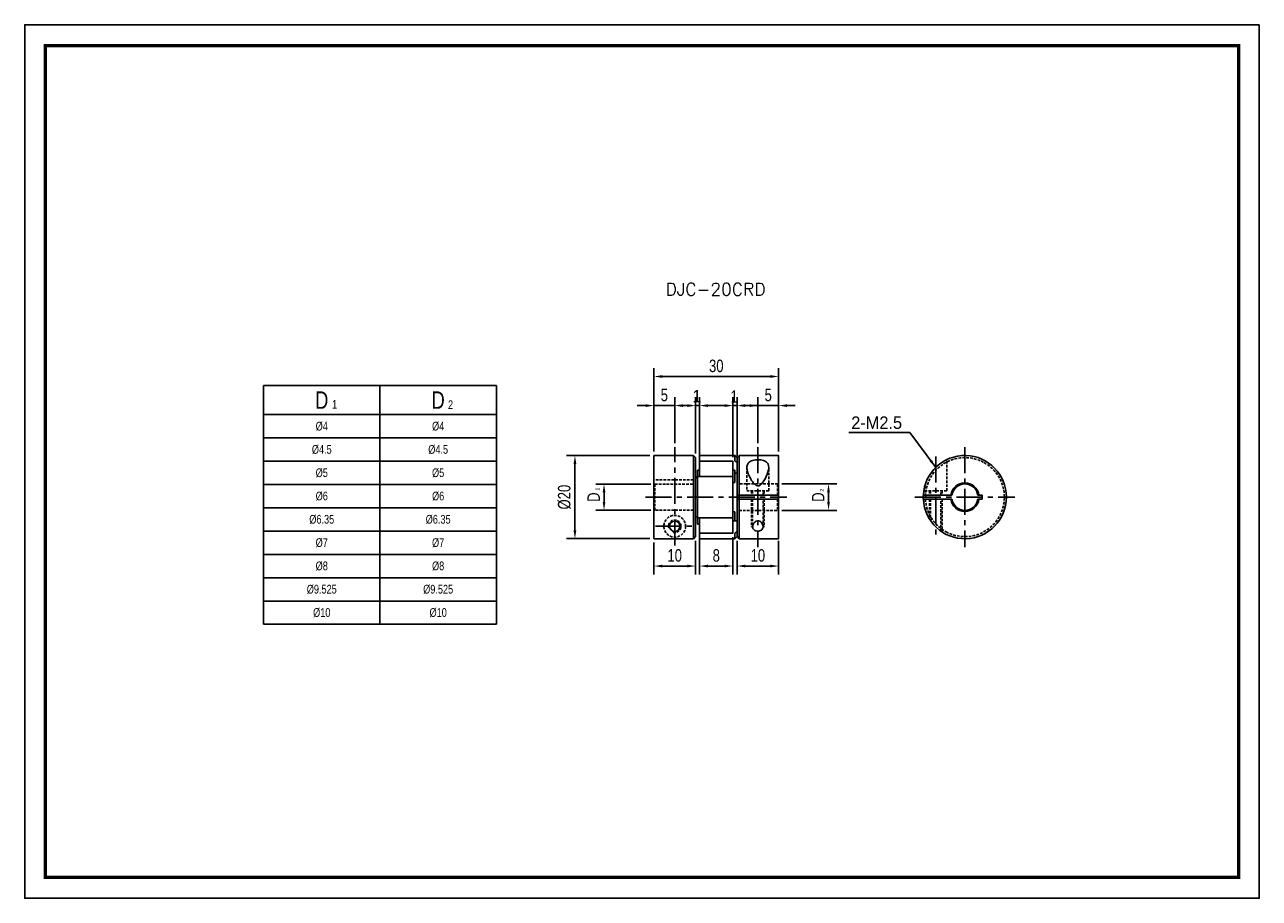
# Model space of a CAD drawing. Header units: millimetres. Extents: x 0 to 297, y 0 to 210.
import ezdxf

# ---------------------------------------------------------------- set-up
doc = ezdxf.new("R2010")
doc.units = ezdxf.units.MM
doc.header["$LTSCALE"] = 5
for name, pattern in [('CENTER', [2, 1.25, -0.25, 0.25, -0.25]), ('DASHED', [0.75, 0.5, -0.25]), ('HIDDEN2', [0.1875, 0.125, -0.0625])]:
    doc.linetypes.add(name, pattern=pattern)
doc.layers.get('0').update_dxf_attribs({"linetype": 'CONTINUOUS'})
doc.layers.get('Defpoints').update_dxf_attribs({"linetype": 'CONTINUOUS'})
for name, color, linetype in [('BM', 2, 'CONTINUOUS'), ('CT', 1, 'CENTER'), ('D', 7, 'CONTINUOUS'), ('DIM', 7, 'CONTINUOUS'), ('HD', 4, 'DASHED')]:
    doc.layers.add(name, color=color, linetype=linetype)
doc.styles.add('H', font='txt.shx')
doc.styles.get("Standard").update_dxf_attribs({"font": 'Gulim.ttf', "width": 0.8, "height": 3})
doc.dimstyles.new('LIM', dxfattribs={"dimtxt": 2, "dimasz": 2, "dimexe": 2, "dimexo": 1, "dimgap": 1, "dimtad": 1, "dimdec": 3, "dimzin": 9, "dimdsep": 46, "dimtxsty": 'Standard', "dimcen": 3, "dimclrd": 1, "dimclre": 1, "dimadec": 0, "dimazin": 0, "dimtfac": 1, "dimtdec": 3, "dimtmove": 0, "dimatfit": 3, "dimfxl": 0, "dimtolj": 1, "dimtzin": 0, "dimarcsym": 0})

# ---------------------------------------------------------------- blocks, each defined once
blk = doc.blocks.new('*D34')
at = {"layer": 'Defpoints', "color": 0}
for p in [(171.37, 86.93), (181.37, 86.93), (181.37, 79.87)]:
    blk.add_point(p, dxfattribs=at)
at = {"layer": 'DIM', "color": 1, "lineweight": -2}
for p, q in [((171.37, 85.93), (171.37, 77.87)), ((181.37, 85.93), (181.37, 77.87)), ((173.37, 79.87), (179.37, 79.87))]:
    blk.add_line(p, q, dxfattribs=at)
at = {"layer": 'DIM', "color": 1}
for points in [[(173.37, 80.2), (173.37, 79.54), (171.37, 79.87)], [(179.37, 80.2), (179.37, 79.54), (181.37, 79.87)]]:
    blk.add_solid(points, dxfattribs=at)
at = {"layer": 'DIM', "color": 0, "insert": (176.37, 82.41), "char_height": 3, "attachment_point": 5}
blk.add_mtext('\\A1;10', dxfattribs=at)
blk = doc.blocks.new('*D35')
at = {"layer": 'Defpoints', "color": 0}
for p in [(181.37, 125.43), (151.37, 106.38), (181.37, 106.38)]:
    blk.add_point(p, dxfattribs=at)
at = {"layer": 'DIM', "color": 1, "lineweight": -2}
for p, q in [((151.37, 107.38), (151.37, 127.43)), ((153.37, 125.43), (179.37, 125.43)), ((181.37, 107.38), (181.37, 127.43))]:
    blk.add_line(p, q, dxfattribs=at)
at = {"layer": 'DIM', "color": 1}
for points in [[(153.37, 125.77), (153.37, 125.1), (151.37, 125.43)], [(179.37, 125.77), (179.37, 125.1), (181.37, 125.43)]]:
    blk.add_solid(points, dxfattribs=at)
at = {"layer": 'DIM', "color": 0, "insert": (166.37, 127.97), "char_height": 3, "attachment_point": 5}
blk.add_mtext('\\A1;30', dxfattribs=at)
blk = doc.blocks.new('*D36')
at = {"layer": 'Defpoints', "color": 0}
for p in [(181.37, 118.43), (176.37, 108.43), (181.37, 106.38)]:
    blk.add_point(p, dxfattribs=at)
at = {"layer": 'DIM', "color": 1, "lineweight": -2}
for p, q in [((176.37, 109.43), (176.37, 120.43)), ((181.37, 107.38), (181.37, 120.43)), ((174.37, 118.43), (172.37, 118.43)), ((176.37, 118.43), (181.37, 118.43)), ((183.37, 118.43), (185.37, 118.43))]:
    blk.add_line(p, q, dxfattribs=at)
at = {"layer": 'DIM', "color": 1}
for points in [[(174.37, 118.77), (174.37, 118.1), (176.37, 118.43)], [(183.37, 118.77), (183.37, 118.1), (181.37, 118.43)]]:
    blk.add_solid(points, dxfattribs=at)
at = {"layer": 'DIM', "color": 0, "insert": (178.87, 120.97), "char_height": 3, "attachment_point": 5}
blk.add_mtext('\\A1;5', dxfattribs=at)
blk = doc.blocks.new('*D37')
at = {"layer": 'Defpoints', "color": 0}
for p in [(156.37, 118.43), (156.37, 108.43), (151.37, 106.38)]:
    blk.add_point(p, dxfattribs=at)
at = {"layer": 'DIM', "color": 1, "lineweight": -2}
for p, q in [((151.37, 107.38), (151.37, 120.43)), ((156.37, 109.43), (156.37, 120.43)), ((149.37, 118.43), (147.37, 118.43)), ((151.37, 118.43), (156.37, 118.43)), ((158.37, 118.43), (160.37, 118.43))]:
    blk.add_line(p, q, dxfattribs=at)
at = {"layer": 'DIM', "color": 1}
for points in [[(149.37, 118.77), (149.37, 118.1), (151.37, 118.43)], [(158.37, 118.77), (158.37, 118.1), (156.37, 118.43)]]:
    blk.add_solid(points, dxfattribs=at)
at = {"layer": 'DIM', "color": 0, "insert": (153.87, 120.97), "char_height": 3, "attachment_point": 5}
blk.add_mtext('\\A1;5', dxfattribs=at)
blk = doc.blocks.new('*D38')
at = {"layer": 'Defpoints', "color": 0}
for p in [(132.37, 106.43), (151.42, 106.43), (151.42, 86.45)]:
    blk.add_point(p, dxfattribs=at)
at = {"layer": 'DIM', "color": 1, "lineweight": -2}
for p, q in [((150.42, 106.43), (130.37, 106.43)), ((132.37, 88.45), (132.37, 104.43)), ((150.42, 86.45), (130.37, 86.45))]:
    blk.add_line(p, q, dxfattribs=at)
at = {"layer": 'DIM', "color": 1}
for points in [[(132.04, 104.43), (132.7, 104.43), (132.37, 106.43)], [(132.04, 88.45), (132.7, 88.45), (132.37, 86.45)]]:
    blk.add_solid(points, dxfattribs=at)
at = {"layer": 'DIM', "color": 0, "insert": (129.83, 96.44), "char_height": 3, "attachment_point": 5, "rotation": 90}
blk.add_mtext('\\A1;%%C20', dxfattribs=at)
blk = doc.blocks.new('*D39')
at = {"layer": 'Defpoints', "color": 0}
for p in [(151.62, 99.57), (139.37, 93.3), (151.62, 93.3)]:
    blk.add_point(p, dxfattribs=at)
at = {"layer": 'DIM', "color": 1, "lineweight": -2}
for p, q in [((150.62, 99.57), (137.37, 99.57)), ((139.37, 97.57), (139.37, 95.3)), ((150.62, 93.3), (137.37, 93.3))]:
    blk.add_line(p, q, dxfattribs=at)
at = {"layer": 'DIM', "color": 1}
for points in [[(139.04, 97.57), (139.7, 97.57), (139.37, 99.57)], [(139.04, 95.3), (139.7, 95.3), (139.37, 93.3)]]:
    blk.add_solid(points, dxfattribs=at)
at = {"layer": 'DIM', "color": 0, "insert": (136.87, 96.43), "char_height": 3, "attachment_point": 5, "rotation": 90}
blk.add_mtext('\\A1;D', dxfattribs=at)
blk = doc.blocks.new('*D40')
at = {"layer": 'Defpoints', "color": 0}
for p in [(162.37, 87.83), (170.37, 87.83), (170.37, 79.87)]:
    blk.add_point(p, dxfattribs=at)
at = {"layer": 'DIM', "color": 1, "lineweight": -2}
for p, q in [((162.37, 86.83), (162.37, 77.87)), ((170.37, 86.83), (170.37, 77.87)), ((164.37, 79.87), (168.37, 79.87))]:
    blk.add_line(p, q, dxfattribs=at)
at = {"layer": 'DIM', "color": 1}
for points in [[(164.37, 80.2), (164.37, 79.54), (162.37, 79.87)], [(168.37, 80.2), (168.37, 79.54), (170.37, 79.87)]]:
    blk.add_solid(points, dxfattribs=at)
at = {"layer": 'DIM', "color": 0, "insert": (166.37, 82.41), "char_height": 3, "attachment_point": 5}
blk.add_mtext('\\A1;8', dxfattribs=at)
blk = doc.blocks.new('*D41')
at = {"layer": 'Defpoints', "color": 0}
for p in [(151.37, 86.5), (161.37, 86.95), (161.37, 79.87)]:
    blk.add_point(p, dxfattribs=at)
at = {"layer": 'DIM', "color": 1, "lineweight": -2}
for p, q in [((151.37, 85.5), (151.37, 77.87)), ((161.37, 85.95), (161.37, 77.87)), ((153.37, 79.87), (159.37, 79.87))]:
    blk.add_line(p, q, dxfattribs=at)
at = {"layer": 'DIM', "color": 1}
for points in [[(153.37, 80.2), (153.37, 79.54), (151.37, 79.87)], [(159.37, 80.2), (159.37, 79.54), (161.37, 79.87)]]:
    blk.add_solid(points, dxfattribs=at)
at = {"layer": 'DIM', "color": 0, "insert": (156.37, 82.41), "char_height": 3, "attachment_point": 5}
blk.add_mtext('\\A1;10', dxfattribs=at)
blk = doc.blocks.new('*D42')
at = {"layer": 'Defpoints', "color": 0}
for p in [(181.12, 99.61), (181.12, 93.26), (193.37, 93.26)]:
    blk.add_point(p, dxfattribs=at)
at = {"layer": 'DIM', "color": 1, "lineweight": -2}
for p, q in [((182.12, 99.61), (195.37, 99.61)), ((193.37, 97.61), (193.37, 95.26)), ((182.12, 93.26), (195.37, 93.26))]:
    blk.add_line(p, q, dxfattribs=at)
at = {"layer": 'DIM', "color": 1}
for points in [[(193.04, 97.61), (193.7, 97.61), (193.37, 99.61)], [(193.04, 95.26), (193.7, 95.26), (193.37, 93.26)]]:
    blk.add_solid(points, dxfattribs=at)
at = {"layer": 'DIM', "color": 0, "insert": (190.87, 96.43), "char_height": 3, "attachment_point": 5, "rotation": 90}
blk.add_mtext('\\A1;D', dxfattribs=at)

msp = doc.modelspace()

# ---------------------------------------------------------------- linework, layer by layer
for p, q in [((57.4629, 123.2647), (57.4629, 65.8647)), ((57.4629, 123.2647), (113.4629, 123.2647)), ((113.4629, 123.2647), (113.4629, 65.8647)), ((57.4629, 65.8647), (113.4629, 65.8647))]:
    msp.add_line(p, q)
at = {"color": 4}
for p, q in [((85.4629, 123.2647), (85.4629, 65.8647)), ((57.4629, 116.2647), (113.4629, 116.2647))]:
    msp.add_line(p, q, dxfattribs=at)
at = {"color": 1}
for p, q in [((57.4629, 110.6647), (113.4629, 110.6647)), ((57.4629, 105.0647), (113.4629, 105.0647)), ((57.4629, 99.4647), (113.4629, 99.4647)), ((57.4629, 93.8647), (113.4629, 93.8647)), ((57.4629, 88.2647), (113.4629, 88.2647)), ((57.4629, 82.6647), (113.4629, 82.6647)), ((57.4629, 77.0647), (113.4629, 77.0647)), ((57.4629, 71.4647), (113.4629, 71.4647))]:
    msp.add_line(p, q, dxfattribs=at)
msp.add_lwpolyline([(297, 210), (0, 210), (0, 0), (297, 0)], close=True)
msp.add_lwpolyline([(292, 205, 0.8, 0.8, 0), (5, 205, 0.8, 0.8, 0), (5, 5, 0.8, 0.8, 0), (292, 5, 0.8, 0.8, 0)], format="xyseb", close=True)
at = {"layer": 'BM', "linetype": 'Continuous'}
for p, q in [((151.3705, 106.3831), (151.3705, 86.4957)), ((160.8705, 106.4331), (151.4205, 106.4331)), ((160.8705, 106.4331), (160.8705, 86.4456)), ((161.3705, 105.9331), (160.8705, 106.4331)), ((161.3705, 100.9456), (161.3705, 105.9331)), ((162.3705, 105.0682), (162.3705, 106.3831)), ((162.3705, 105.0498), (162.3705, 105.0682)), ((162.3705, 105.0498), (162.3705, 105.0356)), ((162.3705, 101.4331), (162.3705, 105.0356)), ((170.8705, 106.4331), (162.4205, 106.4331)), ((170.3205, 105.0856), (162.4205, 105.0856)), ((170.3705, 105.0356), (170.3705, 101.4331)), ((170.8705, 106.4331), (170.8705, 105.1364)), ((171.3705, 105.9331), (170.8705, 106.4331)), ((171.3705, 104.793), (170.9454, 105.0498)), ((171.8705, 106.4331), (171.3705, 105.9331)), ((171.3705, 105.9331), (171.3705, 104.793)), ((171.3705, 96.9331), (171.3705, 104.793)), ((181.3205, 106.4331), (171.8705, 106.4331)), ((171.8705, 106.4331), (171.8705, 96.9331)), ((181.3705, 96.9331), (181.3705, 106.3831)), ((161.3705, 100.9456), (161.7956, 101.3585)), ((161.8705, 101.4331), (161.8034, 101.3677)), ((170.3205, 101.3831), (161.8447, 101.3831)), ((161.8705, 101.3831), (161.8705, 102.9331)), ((162.3705, 102.9331), (161.8705, 102.9331)), ((161.8705, 101.3577), (161.8705, 91.5085)), ((162.3705, 101.3831), (162.3705, 101.4331)), ((170.8705, 102.9331), (170.3705, 102.9331)), ((170.3705, 101.4331), (170.3705, 101.3331)), ((170.3705, 101.3331), (170.3705, 91.5331)), ((170.8705, 102.9331), (170.8705, 99.9331)), ((170.8705, 102.1653), (171.3705, 102.1653)), ((161.3705, 100.9456), (161.3705, 91.9206)), ((170.3705, 99.9331), (170.8705, 99.9331)), ((171.8705, 96.9331), (171.3705, 96.9331)), ((171.3705, 95.9331), (171.3705, 96.9331)), ((171.3705, 88.0732), (171.3705, 95.9331)), ((171.3705, 95.9331), (171.8705, 95.9331)), ((171.8705, 96.9331), (181.3205, 96.9331)), ((171.8705, 95.9331), (171.8705, 96.9331)), ((171.8705, 95.9331), (181.3205, 95.9331)), ((171.8705, 95.9331), (171.8705, 86.4331)), ((181.3705, 96.9331), (181.3205, 96.9331)), ((181.3205, 95.9331), (181.3705, 95.9331)), ((181.3705, 96.9331), (181.3705, 95.9331)), ((181.3705, 86.4831), (181.3705, 95.9331)), ((216.2339, 96.9331), (216.1839, 96.9331)), ((216.1839, 95.9331), (216.2339, 95.9331)), ((216.2339, 96.9331), (222.783, 96.9331)), ((222.783, 95.9331), (216.2339, 95.9331)), ((223.036, 96.9331), (222.783, 96.9331)), ((222.783, 95.9331), (223.036, 95.9331)), ((229.5597, 96.9331), (229.3067, 96.9331)), ((229.3067, 95.9331), (229.5597, 95.9331)), ((229.5597, 96.9331), (230.3163, 96.9331)), ((230.3163, 95.9331), (229.5597, 95.9331)), ((230.3163, 96.9331), (230.3163, 95.9331)), ((170.8705, 92.9331), (170.3705, 92.9331)), ((170.8705, 90.7009), (170.8705, 92.9331)), ((161.3705, 91.9206), (161.3705, 86.9463)), ((161.7956, 91.5077), (161.3705, 91.9206)), ((161.8447, 91.4831), (170.3205, 91.4831)), ((161.8705, 91.4831), (161.8705, 89.9331)), ((161.8705, 89.9331), (162.3705, 89.9331)), ((162.3705, 91.4331), (162.3705, 91.4831)), ((162.3705, 87.8306), (162.3705, 91.4331)), ((170.3705, 91.5331), (170.3705, 91.4331)), ((170.3705, 91.4331), (170.3705, 87.8306)), ((171.3705, 90.7009), (170.3705, 90.7009)), ((160.8705, 86.4456), (151.4205, 86.4456)), ((161.3705, 86.9463), (160.8705, 86.4456)), ((162.3705, 87.7733), (162.3705, 87.8306)), ((162.3705, 86.4831), (162.3705, 87.7733)), ((162.4205, 87.7806), (170.3205, 87.7806)), ((162.4205, 86.4331), (170.8705, 86.4331)), ((170.8705, 87.7298), (170.8705, 86.4331)), ((170.8705, 86.4331), (171.3705, 86.9331)), ((170.9454, 87.8164), (171.3705, 88.0732)), ((171.3705, 88.0732), (171.3705, 86.9331)), ((171.3705, 86.9331), (171.8705, 86.4331)), ((171.8705, 86.4331), (181.3205, 86.4331))]:
    msp.add_line(p, q, dxfattribs=at)
at = {"layer": 'BM', "linetype": 'HIDDEN2'}
for p, q in [((161.8034, 101.3677), (161.3705, 100.9456)), ((161.8705, 101.3577), (161.8705, 101.3831)), ((161.3705, 94.6678), (161.3705, 98.1984)), ((161.8447, 91.4831), (161.8447, 91.4831)), ((161.8705, 91.5085), (161.8705, 91.4831)), ((170.3205, 91.4831), (170.3639, 91.4831)), ((171.3705, 88.0732), (170.9454, 87.8164))]:
    msp.add_line(p, q, dxfattribs=at)
at = {"layer": 'BM', "linetype": 'Continuous'}
msp.add_circle((156.3705, 89.4334), 1.25, dxfattribs=at)
for centre, radius, start, end in [((151.4205, 106.3831), 0.05, 90, 180), ((162.4205, 106.3831), 0.05, 90, 180), ((162.4205, 105.0356), 0.05, 90, 180), ((170.3205, 105.0356), 0.05, 0, 90), ((181.3205, 106.3831), 0.05, 0, 90), ((226.1714, 96.4331), 10, 182.865984, 177.134016), ((170.3205, 101.3331), 0.05, 0, 90), ((226.1714, 96.4331), 3.425, 8.394346, 171.605654), ((226.1714, 96.4331), 3.175, 9.060675, 170.939325), ((226.1714, 96.4331), 10, 177.133845, 182.865984), ((226.1714, 96.4331), 3.425, 188.394346, 351.605654), ((226.1714, 96.4331), 3.175, 189.060675, 350.939325), ((151.4205, 86.4956), 0.05, 179.962698, 269.965231), ((162.4205, 87.8306), 0.05, 180, 270), ((162.4205, 86.4831), 0.05, 180, 270), ((170.3205, 87.8306), 0.05, 270, 0), ((171.03, 87.6675), 0.1712, 119.60913, 158.6727), ((181.3205, 86.4831), 0.05, 270, 0)]:
    msp.add_arc(centre, radius, start, end, dxfattribs=at)
at = {"layer": 'BM', "color": 1, "linetype": 'HIDDEN2'}
msp.add_arc((156.3705, 89.4334), 1.5, 255, 195, dxfattribs=at)
at = {"layer": 'BM', "linetype": 'HIDDEN2'}
for start, end in [(87.501098, 90.5088), (349.977179, 0), (0, 3.437329)]:
    msp.add_arc((156.3705, 89.4334), 1.25, start, end, dxfattribs=at)
at = {"layer": 'BM', "linetype": 'Continuous'}
for points, knots in [([(170.8705, 105.1364), (170.8705, 105.1343), (170.8711, 105.1315), (170.8722, 105.1285), (170.8733, 105.1255), (170.8749, 105.1221), (170.8769, 105.1187), (170.8796, 105.1139), (170.8831, 105.1089), (170.8867, 105.104), (170.8919, 105.0972), (170.8977, 105.0905), (170.9036, 105.0843), (170.911, 105.0765), (170.9189, 105.0692), (170.9266, 105.063), (170.933, 105.0579), (170.9394, 105.0533), (170.9454, 105.0498)], [0, 0, 0, 0, 0.10146496, 0.10146496, 0.10146496, 0.20210203, 0.20210203, 0.20210203, 0.34429332, 0.34429332, 0.34429332, 0.54193812, 0.54193812, 0.54193812, 0.79203087, 0.79203087, 0.79203087, 1, 1, 1, 1]), ([(173.7455, 103.5749), (173.7455, 103.8916), (173.8027, 104.1792), (174.0884, 104.6954), (174.3172, 104.9117), (174.9415, 105.2342), (175.3412, 105.342), (176.2147, 105.4424), (176.6862, 105.4356), (177.5394, 105.3095), (177.9262, 105.1878), (178.5167, 104.8361), (178.7216, 104.6072), (179.0876, 103.811), (179.0144, 103.1427), (178.5911, 101.7584), (178.2442, 101.018), (177.5419, 99.9604), (177.2776, 99.5951), (176.7343, 99.2159), (176.5074, 99.1257), (176.0583, 99.1788), (175.8572, 99.3051), (175.3527, 99.734), (175.1023, 100.0931), (174.6531, 100.8016), (174.4588, 101.167), (173.9688, 102.2363), (173.7455, 102.9414), (173.7455, 103.5749)], [0, 0, 0, 0, 0.0625, 0.0625, 0.125, 0.125, 0.1875, 0.1875, 0.25, 0.25, 0.3125, 0.3125, 0.375, 0.375, 0.5, 0.5, 0.625, 0.625, 0.6875, 0.6875, 0.71875, 0.71875, 0.75, 0.75, 0.8125, 0.8125, 0.875, 0.875, 1, 1, 1, 1]), ([(161.8705, 101.3577), (161.8705, 101.3616), (161.8698, 101.3652), (161.8687, 101.3683), (161.8676, 101.3713), (161.866, 101.3739), (161.864, 101.3759), (161.8613, 101.3788), (161.8579, 101.3808), (161.8542, 101.3819), (161.8491, 101.3834), (161.8433, 101.3834), (161.8374, 101.3824), (161.8299, 101.381), (161.822, 101.3778), (161.8143, 101.3732), (161.8079, 101.3693), (161.8015, 101.3644), (161.7956, 101.3585)], [0, 0, 0, 0, 0.10146496, 0.10146496, 0.10146496, 0.20210203, 0.20210203, 0.20210203, 0.34429332, 0.34429332, 0.34429332, 0.54193812, 0.54193812, 0.54193812, 0.79203087, 0.79203087, 0.79203087, 1, 1, 1, 1]), ([(161.7956, 91.5077), (161.8011, 91.5022), (161.807, 91.4976), (161.8129, 91.4939), (161.8201, 91.4894), (161.8274, 91.4862), (161.8345, 91.4845), (161.8407, 91.483), (161.8467, 91.4826), (161.8522, 91.4838), (161.856, 91.4847), (161.8596, 91.4863), (161.8626, 91.4889), (161.8649, 91.4909), (161.8669, 91.4936), (161.8683, 91.4968), (161.8694, 91.4995), (161.8702, 91.5027), (161.8704, 91.5062), (161.8704, 91.5069), (161.8705, 91.5077), (161.8705, 91.5085)], [0, 0, 0, 0, 0.19256802, 0.19256802, 0.19256802, 0.42617616, 0.42617616, 0.42617616, 0.63058451, 0.63058451, 0.63058451, 0.77446704, 0.77446704, 0.77446704, 0.88565948, 0.88565948, 0.88565948, 0.97996725, 0.97996725, 0.97996725, 1, 1, 1, 1]), ([(175.1205, 89.2913), (175.1205, 89.5731), (175.2134, 89.8688), (175.4795, 90.284), (175.5917, 90.4196), (175.8741, 90.6488), (176.0518, 90.7447), (176.4465, 90.8007), (176.6542, 90.7517), (176.9878, 90.5694), (177.1215, 90.4442), (177.4478, 90.0448), (177.5703, 89.7478), (177.6469, 89.1799), (177.5955, 88.9007), (177.2331, 88.453), (176.8934, 88.284), (176.0982, 88.2276), (175.694, 88.3471), (175.2194, 88.7434), (175.1205, 89.0096), (175.1205, 89.2913)], [0, 0, 0, 0, 0.125, 0.125, 0.1875, 0.1875, 0.25, 0.25, 0.3125, 0.3125, 0.375, 0.375, 0.5, 0.5, 0.625, 0.625, 0.75, 0.75, 0.875, 0.875, 1, 1, 1, 1])]:
    msp.add_open_spline(points, degree=3, knots=knots, dxfattribs=at)
at = {"layer": 'BM', "linetype": 'HIDDEN2'}
msp.add_open_spline([(170.3705, 91.4896), (170.3705, 91.4875), (170.3698, 91.4858), (170.3687, 91.4847), (170.3676, 91.4836), (170.366, 91.4831), (170.364, 91.4831), (170.364, 91.4831), (170.364, 91.4831), (170.3639, 91.4831)], degree=3, knots=[0, 0, 0, 0, 0.13989198, 0.13989198, 0.13989198, 0.278628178, 0.278628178, 0.278628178, 0.280978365, 0.280978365, 0.280978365, 0.280978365], dxfattribs=at)
at = {"layer": 'CT'}
for p, q in [((156.3705, 84.8084), (156.3705, 108.4331)), ((176.3705, 108.4331), (176.3705, 84.4331)), ((226.1714, 108.4331), (226.1714, 84.4331)), ((219.1717, 106.1801), (219.1717, 86.6861)), ((149.3705, 96.4394), (183.3705, 96.4394)), ((214.1714, 96.4331), (238.1714, 96.4331)), ((151.7455, 89.4334), (160.9955, 89.4334))]:
    msp.add_line(p, q, dxfattribs=at)
at = {"layer": 'DIM', "color": 1}
for p, q in [((161.3705, 106.9331), (161.3705, 120.4331)), ((162.3705, 103.9331), (162.3705, 120.4331)), ((170.3705, 106.0356), (170.3705, 120.4331)), ((171.3705, 106.363), (171.3705, 120.4331)), ((159.3705, 118.4331), (157.3705, 118.4331)), ((161.3705, 118.4331), (162.3705, 118.4331)), ((164.3705, 118.4331), (168.8467, 118.4331)), ((168.3705, 118.4331), (166.3705, 118.4331)), ((170.3705, 118.4331), (171.3705, 118.4331)), ((173.3705, 118.4331), (177.8467, 118.4331))]:
    msp.add_line(p, q, dxfattribs=at)
for points in [[(159.3705, 118.7664), (159.3705, 118.0998), (161.3705, 118.4331)], [(164.3705, 118.7664), (164.3705, 118.0998), (162.3705, 118.4331)], [(168.3705, 118.7664), (168.3705, 118.0998), (170.3705, 118.4331)], [(173.3705, 118.7664), (173.3705, 118.0998), (171.3705, 118.4331)]]:
    msp.add_solid(points, dxfattribs=at)
at = {"layer": 'HD', "linetype": 'HIDDEN2'}
for p, q in [((221.7967, 97.9331), (221.7967, 105.4239)), ((173.7455, 103.5749), (173.7455, 97.9331)), ((178.9955, 97.9331), (178.9955, 103.5728)), ((160.8705, 100.5781), (151.3705, 100.5781)), ((151.6205, 99.5685), (151.3705, 99.8214)), ((151.6205, 99.5685), (160.8705, 99.5685)), ((151.6205, 93.2977), (151.6205, 99.5685)), ((181.1205, 99.6081), (171.8705, 99.6081)), ((181.3705, 99.8581), (181.1205, 99.6081)), ((181.1205, 96.9331), (181.1205, 99.6081)), ((216.5467, 99.1492), (216.5467, 97.9331)), ((178.9955, 97.9331), (173.7455, 97.9331)), ((175.1205, 97.9331), (175.1205, 96.9331)), ((175.1205, 95.9331), (175.1205, 89.2913)), ((177.6205, 96.9331), (177.6205, 97.9331)), ((177.6205, 89.2917), (177.6205, 95.9331)), ((181.1205, 95.9331), (181.1205, 93.2581)), ((221.7967, 97.9331), (216.5467, 97.9331)), ((217.9217, 97.9331), (217.9217, 96.9331)), ((217.9217, 95.9331), (217.9217, 90.7809)), ((220.4217, 96.9331), (220.4217, 97.9331)), ((220.4217, 88.2526), (220.4217, 95.9331)), ((151.3705, 93.0448), (151.6205, 93.2977)), ((160.8705, 93.2977), (151.6205, 93.2977)), ((171.8705, 93.2581), (181.1205, 93.2581)), ((181.1205, 93.2581), (181.3705, 93.0081)), ((174.8705, 89.2913), (175.1205, 89.2913)), ((177.8705, 89.2917), (177.6205, 89.2917))]:
    msp.add_line(p, q, dxfattribs=at)
at = {"layer": 'HD', "color": 1, "linetype": 'HIDDEN2'}
for p, q in [((174.8705, 97.9331), (174.8705, 96.9331)), ((174.8705, 95.9331), (174.8705, 89.2913)), ((177.8705, 97.9331), (177.8705, 96.9331)), ((177.8705, 95.9331), (177.8705, 89.2917)), ((217.6717, 97.9331), (217.6717, 96.9331)), ((217.6717, 95.9331), (217.6717, 91.1647)), ((220.6717, 97.9331), (220.6717, 96.9331)), ((220.6717, 95.9331), (220.6717, 88.1412))]:
    msp.add_line(p, q, dxfattribs=at)
at = {"layer": 'HD', "linetype": 'HIDDEN2'}
msp.add_circle((156.3705, 89.4334), 2.625, dxfattribs=at)
for start, end in [(118.35935, 176.983039), (61.64065, 118.35935), (298.35935, 61.64065), (176.983039, 183.016961), (183.016961, 241.64065), (241.64065, 298.35935)]:
    msp.add_arc((226.1714, 96.4331), 9.5, start, end, dxfattribs=at)

# ---------------------------------------------------------------- texts
at = {"color": 0}
for s, insert, char_height, width, attachment_point in [('D', (71.4629, 119.7647), 4.2, 28, 5), ('D', (99.4629, 119.7647), 4.2, 28, 5), ('1', (73.9587, 119.7895), 2.1, 6.3, 1), ('2', (101.8291, 119.7091), 2.1, 3.36, 1), ('%%c4', (71.4629, 113.4647), 2.1, 28, 5), ('%%c4', (99.4629, 113.4647), 2.1, 28, 5), ('%%c4.5', (71.4629, 107.8647), 2.1, 28, 5), ('%%c4.5', (99.4629, 107.8647), 2.1, 28, 5), ('%%c5', (71.4629, 102.2647), 2.1, 28, 5), ('%%c5', (99.4629, 102.2647), 2.1, 28, 5), ('%%c6', (71.4629, 96.6647), 2.1, 28, 5), ('%%c6', (99.4629, 96.6647), 2.1, 28, 5), ('%%c6.35', (71.4629, 91.0647), 2.1, 28, 5), ('%%c6.35', (99.4629, 91.0647), 2.1, 28, 5), ('%%c7', (71.4629, 85.4647), 2.1, 28, 5), ('%%c7', (99.4629, 85.4647), 2.1, 28, 5), ('%%c8', (71.4629, 79.8647), 2.1, 28, 5), ('%%c8', (99.4629, 79.8647), 2.1, 28, 5), ('%%c9.525', (71.4629, 74.2647), 2.1, 28, 5), ('%%c9.525', (99.4629, 74.2647), 2.1, 28, 5), ('%%c10', (71.4629, 68.6647), 2.1, 28, 5), ('%%c10', (99.4629, 68.6647), 2.1, 28, 5)]:
    msp.add_mtext(s, dxfattribs=dict(at, insert=insert, char_height=char_height, width=width, attachment_point=attachment_point))
at = {"layer": 'D', "insert": (154.1631, 147.9024), "char_height": 3, "attachment_point": 1, "style": 'H'}
msp.add_mtext('DJC-20CRD', dxfattribs=at)
at = {"layer": 'DIM'}
for s, p in [('1', (160.5993, 119.1946)), ('2-M2.5', (198.8425, 112.8306))]:
    msp.add_text(s, height=3, dxfattribs=at).set_placement(p)
at = {"layer": 'DIM', "insert": (170.6723, 120.612), "char_height": 3, "attachment_point": 5}
msp.add_mtext('\\A1;1', dxfattribs=at)
at = {"layer": 'DIM', "char_height": 1, "attachment_point": 1, "rotation": 90}
for s, insert, width in [('1', (137.3066, 97.9995), 11.3), ('2', (191.3185, 97.7358), 6.6)]:
    msp.add_mtext(s, dxfattribs=dict(at, insert=insert, width=width))

# ---------------------------------------------------------------- dimensions: what is measured, and where the dimension line sits
at = {"layer": 'DIM'}
for base, p1, p2, picture, middle in [((181.3705, 125.4331), (151.3705, 106.3831), (181.3705, 106.3831), '*D35', (166.3705, 127.9711)), ((156.3705, 118.4331), (151.3705, 106.3831), (156.3705, 108.4331), '*D37', (153.8705, 120.9691)), ((181.3705, 118.4331), (176.3705, 108.4331), (181.3705, 106.3831), '*D36', (178.8705, 120.9691)), ((161.3705, 79.8705), (151.3705, 86.4957), (161.3705, 86.9463), '*D41', (156.3705, 82.4125)), ((170.3705, 79.8705), (162.3705, 87.8306), (170.3705, 87.8306), '*D40', (166.3705, 82.4085)), ((181.3705, 79.8705), (171.3705, 86.9331), (181.3705, 86.9331), '*D34', (176.3705, 82.4125))]:
    dim = msp.add_linear_dim(base=base, p1=p1, p2=p2, dimstyle='LIM', dxfattribs=at)
    dim.commit()
    dim.dimension.update_dxf_attribs({"geometry": picture, "text_midpoint": middle})
for base, p1, p2, text, picture, middle in [((132.3705, 106.4331), (151.4205, 86.4456), (151.4205, 106.4331), '%%C20', '*D38', (129.8325, 96.4394)), ((139.3705, 93.2977), (151.6205, 99.5685), (151.6205, 93.2977), 'D', '*D39', (136.8685, 96.4331)), ((193.3705, 93.2581), (181.1205, 99.6081), (181.1205, 93.2581), 'D', '*D42', (190.8685, 96.4331))]:
    dim = msp.add_linear_dim(base=base, p1=p1, p2=p2, angle=90, text=text, dimstyle='LIM', dxfattribs=at)
    dim.commit()
    dim.dimension.update_dxf_attribs({"geometry": picture, "text_midpoint": middle})

# ---------------------------------------------------------------- leaders
msp.add_leader([(219.1717, 103.5749), (212.9423, 111.968), (198.2652, 111.968)], dimstyle='LIM', override={"dimgap": 1, "dimtad": 0}, dxfattribs=at)

doc.saveas('drawing.dxf')
